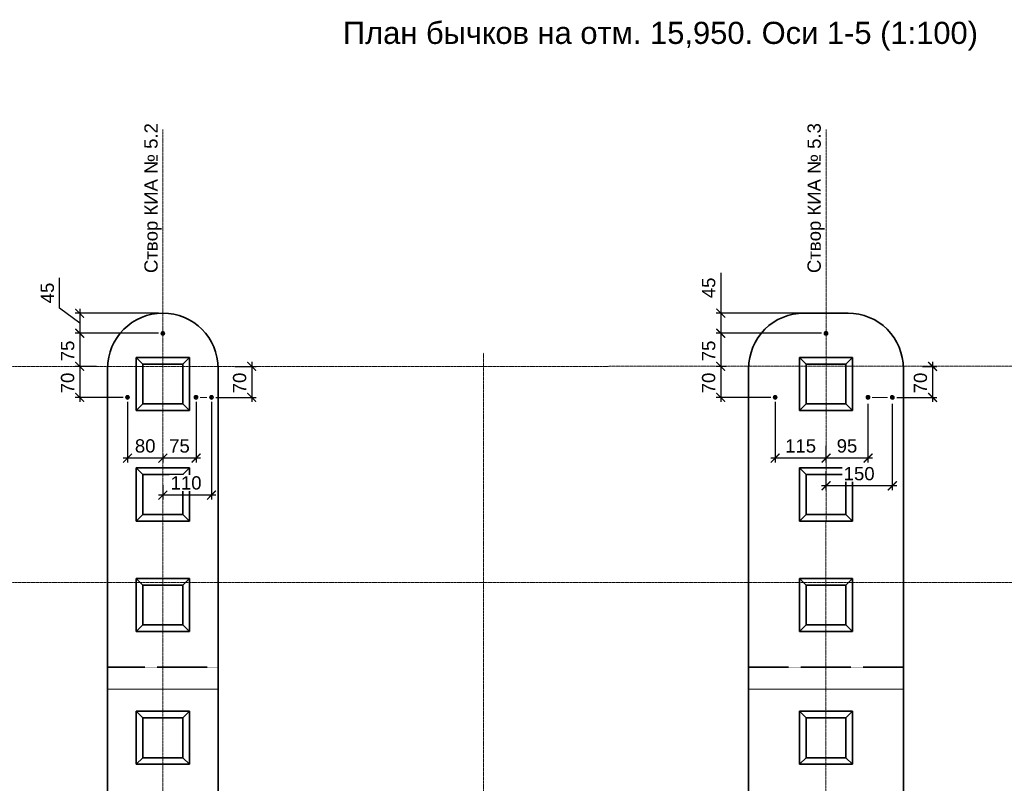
# Model space of a CAD drawing. Header units: millimetres. Extents: x 95890 to 282331, y -102171 to 66892.
# Tile 4 of 20: x 119566 to 141839, y -79645 to -62383. Entities that reach past the tile are written whole.
import ezdxf

# ---------------------------------------------------------------- set-up
doc = ezdxf.new("R2010")
doc.units = ezdxf.units.MM
doc.header["$PDMODE"] = 33
doc.header["$PDSIZE"] = 10
for name, pattern in [('( Hidden )', [0.375, 0.25, -0.125]), ('ACAD_ISO02W100', [15, 12, -3]), ('HIDDEN', [9.525, 6.35, -3.175]), ('осевая', [50.8, 31.75, -6.35, 6.35, -6.35])]:
    doc.linetypes.add(name, pattern=pattern)
for name, color, linetype, lineweight in [('Dim', 7, 'Continuous', 25), ('Бетон', 7, 'Continuous', 50), ('Блоки', 4, 'ACAD_ISO02W100', 35), ('выданая позиция', 151, '( Hidden )', 20), ('ГТО-2_Размеры', 7, 'Continuous', 15), ('Отдел_Заглавные надписи', 7, 'Continuous', 30)]:
    doc.layers.add(name, color=color, linetype=linetype, lineweight=lineweight)
doc.layers.add('ГП_Штриховки', color=7, linetype='Continuous')
doc.layers.add('Оси', color=1, linetype='осевая')
doc.styles.add('arial', font='arial.ttf')
doc.styles.add('ГТО-2', font='arial.ttf')
doc.styles.add('Рогун1', font='arial.ttf')
doc.dimstyles.new('100 мм', dxfattribs={"dimscale": 100, "dimtxt": 3, "dimasz": 2, "dimexe": 1, "dimexo": 1, "dimgap": 1.2, "dimtad": 1, "dimdec": 1, "dimlfac": 0.1, "dimrnd": 0.0001, "dimtxsty": 'Рогун1', "dimblk": 'ARCHTICK', "dimcen": 2.5, "dimdle": 1, "dimaunit": 1, "dimadec": 1, "dimazin": 0, "dimtfac": 1, "dimtdec": 1, "dimtmove": 1, "dimatfit": 3, "dimldrblk": 'ARCHTICK', "dimfxl": 1, "dimtfill": 1, "dimarcsym": 0})

# ---------------------------------------------------------------- blocks, each defined once
blk = doc.blocks.new('Гробик')
at = {"layer": 'Блоки', "linetype": 'Continuous', "ltscale": 20}
for points in [[(112968, 50298), (112968, 49098)], [(114168, 50298), (112968, 50298)], [(113118, 50148), (113118, 49248)], [(114018, 50148), (113118, 50148)], [(114018, 49248), (114018, 50148)], [(114168, 49098), (114168, 50298)], [(113118, 49248), (114018, 49248)], [(112968, 49098), (114168, 49098)]]:
    blk.add_lwpolyline(points, dxfattribs=at)
at = {"layer": 'Блоки', "linetype": 'Continuous', "lineweight": 20, "ltscale": 20}
for points in [[(112968, 50298), (113118, 50148)], [(114168, 50298), (114018, 50148)], [(112968, 49098), (113118, 49248)], [(114168, 49098), (114018, 49248)]]:
    blk.add_lwpolyline(points, dxfattribs=at)
blk = doc.blocks.new('_ArchTick')
at = {"color": 0, "linetype": 'ByBlock', "const_width": 0.15}
blk.add_lwpolyline([(-0.5, -0.5), (0.5, 0.5)], dxfattribs=at)
blk = doc.blocks.new('*D203')
at = {"layer": 'Defpoints', "color": 0, "transparency": 16777216}
for p in [(137805, -69471), (135424, -70221), (135646, -70221)]:
    blk.add_point(p, dxfattribs=at)
at = {"layer": 'ГТО-2_Размеры', "color": 0, "lineweight": -2, "transparency": 16777216}
for p, q in [((137705, -69471), (135324, -69471)), ((135424, -69371), (135424, -70321)), ((135546, -70221), (135324, -70221))]:
    blk.add_line(p, q, dxfattribs=at)
at = {"layer": 'ГТО-2_Размеры', "color": 0, "lineweight": -2, "transparency": 16777216, "xscale": 200, "yscale": 200, "zscale": 200}
for p, rotation in [((135424, -69471), 90), ((135424, -70221), 270)]:
    blk.add_blockref('_ArchTick', p, dxfattribs=dict(at, rotation=rotation))
at = {"layer": 'ГТО-2_Размеры', "color": 0, "transparency": 16777216, "insert": (135152, -69871), "char_height": 300, "attachment_point": 5, "rotation": 90, "style": 'Рогун1'}
blk.add_mtext('75', dxfattribs=at)
blk = doc.blocks.new('*D204')
at = {"layer": 'Defpoints', "color": 0, "transparency": 16777216}
for p in [(137805, -69016), (135424, -69471), (135902, -69471)]:
    blk.add_point(p, dxfattribs=at)
at = {"layer": 'ГТО-2_Размеры', "color": 0, "lineweight": -2, "transparency": 16777216}
for p, q in [((135424, -68104), (135424, -69016)), ((137705, -69016), (135324, -69016)), ((135424, -68916), (135424, -69571)), ((135802, -69471), (135324, -69471))]:
    blk.add_line(p, q, dxfattribs=at)
at = {"layer": 'ГТО-2_Размеры', "color": 0, "lineweight": -2, "transparency": 16777216, "xscale": 200, "yscale": 200, "zscale": 200}
for p, rotation in [((135424, -69016), 90), ((135424, -69471), 270)]:
    blk.add_blockref('_ArchTick', p, dxfattribs=dict(at, rotation=rotation))
at = {"layer": 'ГТО-2_Размеры', "color": 0, "transparency": 16777216, "insert": (135152, -68446), "char_height": 300, "attachment_point": 5, "rotation": 90, "style": 'Рогун1', "bg_fill": 3, "box_fill_scale": 1.1, "bg_fill_color": 256, "bg_fill_true_color": 13158600, "bg_fill_transparency": 0}
blk.add_mtext('45', dxfattribs=at)
blk = doc.blocks.new('*D205')
at = {"layer": 'Defpoints', "color": 0, "transparency": 16777216}
for p in [(122805, -69471), (120924, -70221), (121402, -70221)]:
    blk.add_point(p, dxfattribs=at)
at = {"layer": 'ГТО-2_Размеры', "color": 0, "lineweight": -2, "transparency": 16777216}
for p, q in [((122705, -69471), (120824, -69471)), ((120924, -69371), (120924, -70321)), ((121302, -70221), (120824, -70221))]:
    blk.add_line(p, q, dxfattribs=at)
at = {"layer": 'ГТО-2_Размеры', "color": 0, "lineweight": -2, "transparency": 16777216, "xscale": 200, "yscale": 200, "zscale": 200}
for p, rotation in [((120924, -69471), 90), ((120924, -70221), 270)]:
    blk.add_blockref('_ArchTick', p, dxfattribs=dict(at, rotation=rotation))
at = {"layer": 'ГТО-2_Размеры', "color": 0, "transparency": 16777216, "insert": (120652, -69871), "char_height": 300, "attachment_point": 5, "rotation": 90, "style": 'Рогун1'}
blk.add_mtext('75', dxfattribs=at)
blk = doc.blocks.new('*D206')
at = {"layer": 'Defpoints', "color": 0, "transparency": 16777216}
for p in [(122805, -69021), (120924, -69471), (121402, -69471)]:
    blk.add_point(p, dxfattribs=at)
at = {"layer": 'ГТО-2_Размеры', "color": 0, "lineweight": -2, "transparency": 16777216}
for p, q in [((120465, -68903), (120465, -68219)), ((120924, -69246), (120465, -68903)), ((122705, -69021), (120824, -69021)), ((120924, -68921), (120924, -69571)), ((121302, -69471), (120824, -69471))]:
    blk.add_line(p, q, dxfattribs=at)
at = {"layer": 'ГТО-2_Размеры', "color": 0, "lineweight": -2, "transparency": 16777216, "xscale": 200, "yscale": 200, "zscale": 200}
for p, rotation in [((120924, -69021), 90), ((120924, -69471), 270)]:
    blk.add_blockref('_ArchTick', p, dxfattribs=dict(at, rotation=rotation))
at = {"layer": 'ГТО-2_Размеры', "color": 0, "transparency": 16777216, "insert": (120193, -68561), "char_height": 300, "attachment_point": 5, "rotation": 90, "style": 'Рогун1', "bg_fill": 3, "box_fill_scale": 1.1, "bg_fill_color": 256, "bg_fill_true_color": 13158600, "bg_fill_transparency": 0}
blk.add_mtext('45', dxfattribs=at)
blk = doc.blocks.new('*D212')
at = {"layer": 'Defpoints', "color": 0, "transparency": 16777216}
for p in [(121299, -70221), (120924, -70921), (122005, -70921)]:
    blk.add_point(p, dxfattribs=at)
at = {"layer": 'ГТО-2_Размеры', "color": 0, "lineweight": -2, "transparency": 16777216}
for p, q in [((120924, -70121), (120924, -71021)), ((121199, -70221), (120824, -70221)), ((121905, -70921), (120824, -70921))]:
    blk.add_line(p, q, dxfattribs=at)
at = {"layer": 'ГТО-2_Размеры', "color": 0, "lineweight": -2, "transparency": 16777216, "xscale": 200, "yscale": 200, "zscale": 200}
for p, rotation in [((120924, -70221), 90), ((120924, -70921), 270)]:
    blk.add_blockref('_ArchTick', p, dxfattribs=dict(at, rotation=rotation))
at = {"layer": 'ГТО-2_Размеры', "color": 0, "transparency": 16777216, "insert": (120651, -70596), "char_height": 300, "attachment_point": 5, "rotation": 90, "style": 'Рогун1'}
blk.add_mtext('70', dxfattribs=at)
blk = doc.blocks.new('*D213')
at = {"layer": 'Defpoints', "color": 0, "transparency": 16777216}
for p in [(122005, -70921), (122805, -72100), (122005, -72294)]:
    blk.add_point(p, dxfattribs=at)
at = {"layer": 'ГТО-2_Размеры', "color": 0, "lineweight": -2, "transparency": 16777216}
for p, q in [((122005, -71021), (122005, -72394)), ((122905, -72294), (121905, -72294)), ((122805, -72200), (122805, -72394))]:
    blk.add_line(p, q, dxfattribs=at)
at = {"layer": 'ГТО-2_Размеры', "color": 0, "lineweight": -2, "transparency": 16777216, "xscale": 200, "yscale": 200, "zscale": 200, "rotation": 180}
blk.add_blockref('_ArchTick', (122005, -72294), dxfattribs=at)
at = {"layer": 'ГТО-2_Размеры', "color": 0, "lineweight": -2, "transparency": 16777216, "xscale": 200, "yscale": 200, "zscale": 200}
blk.add_blockref('_ArchTick', (122805, -72294), dxfattribs=at)
at = {"layer": 'ГТО-2_Размеры', "color": 0, "transparency": 16777216, "insert": (122405, -72020), "char_height": 300, "attachment_point": 5, "style": 'Рогун1'}
blk.add_mtext('80', dxfattribs=at)
blk = doc.blocks.new('*D214')
at = {"layer": 'Defpoints', "color": 0, "transparency": 16777216}
for p in [(135646, -70221), (135424, -70921), (136655, -70921)]:
    blk.add_point(p, dxfattribs=at)
at = {"layer": 'ГТО-2_Размеры', "color": 0, "lineweight": -2, "transparency": 16777216}
for p, q in [((135424, -70121), (135424, -71021)), ((135546, -70221), (135324, -70221)), ((136555, -70921), (135324, -70921))]:
    blk.add_line(p, q, dxfattribs=at)
at = {"layer": 'ГТО-2_Размеры', "color": 0, "lineweight": -2, "transparency": 16777216, "xscale": 200, "yscale": 200, "zscale": 200}
for p, rotation in [((135424, -70221), 90), ((135424, -70921), 270)]:
    blk.add_blockref('_ArchTick', p, dxfattribs=dict(at, rotation=rotation))
at = {"layer": 'ГТО-2_Размеры', "color": 0, "transparency": 16777216, "insert": (135151, -70596), "char_height": 300, "attachment_point": 5, "rotation": 90, "style": 'Рогун1'}
blk.add_mtext('70', dxfattribs=at)
blk = doc.blocks.new('*D215')
at = {"layer": 'Defpoints', "color": 0, "transparency": 16777216}
for p in [(136655, -70921), (137805, -71915), (136655, -72294)]:
    blk.add_point(p, dxfattribs=at)
at = {"layer": 'ГТО-2_Размеры', "color": 0, "lineweight": -2, "transparency": 16777216}
for p, q in [((136655, -71021), (136655, -72394)), ((137805, -72015), (137805, -72394)), ((137905, -72294), (136555, -72294))]:
    blk.add_line(p, q, dxfattribs=at)
at = {"layer": 'ГТО-2_Размеры', "color": 0, "lineweight": -2, "transparency": 16777216, "xscale": 200, "yscale": 200, "zscale": 200, "rotation": 180}
blk.add_blockref('_ArchTick', (136655, -72294), dxfattribs=at)
at = {"layer": 'ГТО-2_Размеры', "color": 0, "lineweight": -2, "transparency": 16777216, "xscale": 200, "yscale": 200, "zscale": 200}
blk.add_blockref('_ArchTick', (137805, -72294), dxfattribs=at)
at = {"layer": 'ГТО-2_Размеры', "color": 0, "transparency": 16777216, "insert": (137230, -72020), "char_height": 300, "attachment_point": 5, "style": 'Рогун1'}
blk.add_mtext('115', dxfattribs=at)
blk = doc.blocks.new('*D218')
at = {"layer": 'Defpoints', "color": 0, "transparency": 16777216}
for p in [(124332, -70221), (123905, -70921), (124815, -70921)]:
    blk.add_point(p, dxfattribs=at)
at = {"layer": 'ГТО-2_Размеры', "color": 0, "lineweight": -2, "transparency": 16777216}
for p, q in [((124815, -70121), (124815, -71021)), ((124432, -70221), (124915, -70221)), ((124005, -70921), (124915, -70921))]:
    blk.add_line(p, q, dxfattribs=at)
at = {"layer": 'ГТО-2_Размеры', "color": 0, "lineweight": -2, "transparency": 16777216, "xscale": 200, "yscale": 200, "zscale": 200}
for p, rotation in [((124815, -70221), 90), ((124815, -70921), 270)]:
    blk.add_blockref('_ArchTick', p, dxfattribs=dict(at, rotation=rotation))
at = {"layer": 'ГТО-2_Размеры', "color": 0, "transparency": 16777216, "insert": (124542, -70596), "char_height": 300, "attachment_point": 5, "rotation": 90, "style": 'Рогун1'}
blk.add_mtext('70', dxfattribs=at)
blk = doc.blocks.new('*D219')
at = {"layer": 'Defpoints', "color": 0, "transparency": 16777216}
for p in [(123555, -70921), (122805, -72137), (122805, -72294)]:
    blk.add_point(p, dxfattribs=at)
at = {"layer": 'ГТО-2_Размеры', "color": 0, "lineweight": -2, "transparency": 16777216}
for p, q in [((123555, -71021), (123555, -72394)), ((123655, -72294), (122705, -72294)), ((122805, -72237), (122805, -72394))]:
    blk.add_line(p, q, dxfattribs=at)
at = {"layer": 'ГТО-2_Размеры', "color": 0, "transparency": 16777216, "insert": (123180, -72021), "char_height": 300, "attachment_point": 5, "style": 'Рогун1', "bg_fill": 3, "box_fill_scale": 1.1, "bg_fill_color": 256, "bg_fill_true_color": 13158600, "bg_fill_transparency": 0}
blk.add_mtext('75', dxfattribs=at)
at = {"layer": 'ГТО-2_Размеры', "color": 0, "lineweight": -2, "transparency": 16777216, "xscale": 200, "yscale": 200, "zscale": 200, "rotation": 180}
blk.add_blockref('_ArchTick', (122805, -72294), dxfattribs=at)
at = {"layer": 'ГТО-2_Размеры', "color": 0, "lineweight": -2, "transparency": 16777216, "xscale": 200, "yscale": 200, "zscale": 200}
blk.add_blockref('_ArchTick', (123555, -72294), dxfattribs=at)
blk = doc.blocks.new('*D220')
at = {"layer": 'Defpoints', "color": 0, "transparency": 16777216}
for p in [(123905, -70921), (122805, -72808), (122805, -73130)]:
    blk.add_point(p, dxfattribs=at)
at = {"layer": 'ГТО-2_Размеры', "color": 0, "lineweight": -2, "transparency": 16777216}
for p, q in [((123905, -71021), (123905, -73230)), ((122805, -72908), (122805, -73230)), ((124005, -73130), (122705, -73130))]:
    blk.add_line(p, q, dxfattribs=at)
at = {"layer": 'ГТО-2_Размеры', "color": 0, "lineweight": -2, "transparency": 16777216, "xscale": 200, "yscale": 200, "zscale": 200}
blk.add_blockref('_ArchTick', (123905, -73130), dxfattribs=at)
at = {"layer": 'ГТО-2_Размеры', "color": 0, "transparency": 16777216, "insert": (123330, -72856), "char_height": 300, "attachment_point": 5, "style": 'Рогун1', "bg_fill": 3, "box_fill_scale": 1.1, "bg_fill_color": 256, "bg_fill_true_color": 13158600, "bg_fill_transparency": 0}
blk.add_mtext('110', dxfattribs=at)
at = {"layer": 'ГТО-2_Размеры', "color": 0, "lineweight": -2, "transparency": 16777216, "xscale": 200, "yscale": 200, "zscale": 200, "rotation": 180}
blk.add_blockref('_ArchTick', (122805, -73130), dxfattribs=at)
blk = doc.blocks.new('*D221')
at = {"layer": 'Defpoints', "color": 0, "transparency": 16777216}
for p in [(139890, -70221), (139305, -70921), (140215, -70921)]:
    blk.add_point(p, dxfattribs=at)
at = {"layer": 'ГТО-2_Размеры', "color": 0, "lineweight": -2, "transparency": 16777216}
for p, q in [((140215, -70121), (140215, -71021)), ((139990, -70221), (140315, -70221)), ((139405, -70921), (140315, -70921))]:
    blk.add_line(p, q, dxfattribs=at)
at = {"layer": 'ГТО-2_Размеры', "color": 0, "lineweight": -2, "transparency": 16777216, "xscale": 200, "yscale": 200, "zscale": 200}
for p, rotation in [((140215, -70221), 90), ((140215, -70921), 270)]:
    blk.add_blockref('_ArchTick', p, dxfattribs=dict(at, rotation=rotation))
at = {"layer": 'ГТО-2_Размеры', "color": 0, "transparency": 16777216, "insert": (139942, -70596), "char_height": 300, "attachment_point": 5, "rotation": 90, "style": 'Рогун1'}
blk.add_mtext('70', dxfattribs=at)
blk = doc.blocks.new('*D222')
at = {"layer": 'Defpoints', "color": 0, "transparency": 16777216}
for p in [(139305, -70965), (137805, -72490), (137805, -72920)]:
    blk.add_point(p, dxfattribs=at)
at = {"layer": 'ГТО-2_Размеры', "color": 0, "lineweight": -2, "transparency": 16777216}
for p, q in [((139305, -71065), (139305, -73020)), ((137805, -72590), (137805, -73020)), ((139405, -72920), (137705, -72920))]:
    blk.add_line(p, q, dxfattribs=at)
at = {"layer": 'ГТО-2_Размеры', "color": 0, "lineweight": -2, "transparency": 16777216, "xscale": 200, "yscale": 200, "zscale": 200, "rotation": 180}
blk.add_blockref('_ArchTick', (137805, -72920), dxfattribs=at)
at = {"layer": 'ГТО-2_Размеры', "color": 0, "lineweight": -2, "transparency": 16777216, "xscale": 200, "yscale": 200, "zscale": 200}
blk.add_blockref('_ArchTick', (139305, -72920), dxfattribs=at)
at = {"layer": 'ГТО-2_Размеры', "color": 0, "transparency": 16777216, "insert": (138555, -72647), "char_height": 300, "attachment_point": 5, "style": 'Рогун1', "bg_fill": 3, "box_fill_scale": 1.1, "bg_fill_color": 256, "bg_fill_true_color": 13158600, "bg_fill_transparency": 0}
blk.add_mtext('150', dxfattribs=at)
blk = doc.blocks.new('*D223')
at = {"layer": 'Defpoints', "color": 0, "transparency": 16777216}
for p in [(138755, -70965), (137805, -71983), (137805, -72294)]:
    blk.add_point(p, dxfattribs=at)
at = {"layer": 'ГТО-2_Размеры', "color": 0, "lineweight": -2, "transparency": 16777216}
for p, q in [((138755, -71065), (138755, -72394)), ((137805, -72083), (137805, -72394)), ((138855, -72294), (137705, -72294))]:
    blk.add_line(p, q, dxfattribs=at)
at = {"layer": 'ГТО-2_Размеры', "color": 0, "lineweight": -2, "transparency": 16777216, "xscale": 200, "yscale": 200, "zscale": 200, "rotation": 180}
blk.add_blockref('_ArchTick', (137805, -72294), dxfattribs=at)
at = {"layer": 'ГТО-2_Размеры', "color": 0, "lineweight": -2, "transparency": 16777216, "xscale": 200, "yscale": 200, "zscale": 200}
blk.add_blockref('_ArchTick', (138755, -72294), dxfattribs=at)
at = {"layer": 'ГТО-2_Размеры', "color": 0, "transparency": 16777216, "insert": (138280, -72020), "char_height": 300, "attachment_point": 5, "style": 'Рогун1', "bg_fill": 3, "box_fill_scale": 1.1, "bg_fill_color": 256, "bg_fill_true_color": 13158600, "bg_fill_transparency": 0}
blk.add_mtext('95', dxfattribs=at)

msp = doc.modelspace()

# ---------------------------------------------------------------- hatches: boundary and pattern name
at = {"layer": 'ГП_Штриховки', "true_color": 0x000000, "transparency": 33554610}
h = msp.add_hatch(color=18, dxfattribs=at)
h.dxf.hatch_style = 1
h.paths.add_polyline_path([(122848.6166137, -69471.389769, 1), (122760.6166137, -69471.389769, 1)])
h = msp.add_hatch(color=18, dxfattribs=at)
h.dxf.hatch_style = 1
h.paths.add_polyline_path([(137848.6166084, -69471.3897711, 1), (137760.6166084, -69471.3897711, 1)])
h = msp.add_hatch(color=18, dxfattribs=at)
h.dxf.hatch_style = 1
h.paths.add_polyline_path([(122043.4310061, -70920.5929936, 1), (121955.4310061, -70920.5929936, 1)])
h = msp.add_hatch(color=18, dxfattribs=at)
h.dxf.hatch_style = 1
edge = h.paths.add_edge_path()
edge.add_arc((123549.4310061, -70920.5929937), 38.822575, 0, 360)
h = msp.add_hatch(color=18, dxfattribs=at)
h.dxf.hatch_style = 1
h.paths.add_polyline_path([(136698.6156387, -70921.3897711, 1), (136610.6156387, -70921.3897711, 1)])
h = msp.add_hatch(color=18, dxfattribs=at)
h.dxf.hatch_style = 1
h.paths.add_polyline_path([(138710.6156387, -70921.3897711, 1), (138798.6156387, -70921.3897711, 1)])
h = msp.add_hatch(color=18, dxfattribs=at)
h.dxf.hatch_style = 1
h.paths.add_polyline_path([(139348.6156387, -70921.3897711, 1), (139260.6156387, -70921.3897711, 1)])

# ---------------------------------------------------------------- linework, layer by layer
at = {"lineweight": 20}
for centre in [(122804.6166137, -69471.389769), (137804.6166084, -69471.3897711), (137804.6166084, -69471.3897711), (122004.6166084, -70921.3897711), (123554.6166084, -70921.3897711), (136654.6156387, -70921.3897711), (138754.6156387, -70921.3897711), (139304.6156387, -70921.3897711), (139304.6156387, -70921.3897711)]:
    msp.add_circle(centre, 44, dxfattribs=at)
at = {"layer": 'Бетон', "color": 2, "lineweight": 35}
msp.add_lwpolyline([(136054.6165771, -80531.3789), (136054.6165771, -70266.3789, -0.4142135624), (137304.6165771, -69016.3789), (138304.6165762, -69016.3799081, -0.4142135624), (139554.6165762, -70266.3799081), (139554.6161168, -80531.3788004)], format="xyb", dxfattribs=at)
for points in [[(121554.6166157, -70266.3789), (121554.6165813, -80531.3789)], [(124054.6165758, -70266.0628949), (124054.6165758, -80531.3789)]]:
    msp.add_lwpolyline(points, dxfattribs=at)
msp.add_arc((122804.6166157, -70266.3789), 1250, 0, 180, dxfattribs=at)
at = {"layer": 'Блоки', "ltscale": 0.5}
for points in [[(121554.6165931, -77016.3789), (124054.6165758, -77016.3789)], [(136054.6165771, -77016.3789), (139554.6162741, -77016.3789)]]:
    msp.add_lwpolyline(points, dxfattribs=at)
at = {"layer": 'выданая позиция', "linetype": 'HIDDEN', "ltscale": 0.5}
for points in [[(121554.6165914, -77516.3789), (124054.6165758, -77516.3789)], [(136054.6165771, -77516.3789), (139554.6162518, -77516.3789)]]:
    msp.add_lwpolyline(points, dxfattribs=at)
at = {"layer": 'ГТО-2_Размеры'}
for p, q in [((123651.8436371, -70921.3626436), (123802.3875877, -70921.3126167)), ((138851.8426675, -70921.3626436), (139193.1658448, -70921.3126167))]:
    msp.add_line(p, q, dxfattribs=at)
at = {"layer": 'Оси', "linetype": 'осевая', "lineweight": 15, "ltscale": 0.5}
for p, q in [((122804.6165854, -89789.3856233), (122804.6166157, -64865.1815789)), ((102790.0624094, -75106.3789), (168071.3070265, -75106.3789))]:
    msp.add_line(p, q, dxfattribs=at)
for points in [[(137805.805482, -64865.1815789), (137804.6159607, -80485.8666645)], [(102790.0624094, -70224.032622), (162734.9732593, -70214.3391287), (165935.0004839, -68625.9344182), (168273.6323831, -68625.9344182)], [(130054.6165759, -96485.8834246), (130054.6165759, -69911.5693678)]]:
    msp.add_lwpolyline(points, dxfattribs=at)

# ---------------------------------------------------------------- block references
at = {"layer": 'Dim', "lineweight": 30}
for p in [(9236.4607758, -120314.4692106), (24236.4607367, -120314.4692106), (9236.4607758, -122814.4692106), (24236.4607367, -122814.4692106), (9236.4607682, -125314.4692107), (24236.4607291, -125314.4692107), (9236.4607616, -128314.1507777), (24236.4607291, -128314.1507777)]:
    msp.add_blockref('Гробик', p, dxfattribs=at)

# ---------------------------------------------------------------- texts
at = {"layer": 'Отдел_Заглавные надписи', "insert": (134060.440172, -62756.1862368), "char_height": 500, "width": 25122.503677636, "attachment_point": 5, "style": 'arial'}
msp.add_mtext('План бычков на отм. 15,950. Оси 1-5 (1:100)', dxfattribs=at)
at = {"layer": 'Отдел_Заглавные надписи', "insert": (122581.9534122, -66415.8059959), "char_height": 300, "width": 5865.721254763, "attachment_point": 5, "rotation": 90, "style": 'ГТО-2'}
msp.add_mtext('\\pxqc;Створ КИА № 5.2', dxfattribs=at)

# ---------------------------------------------------------------- dimensions: what is measured, and where the dimension line sits
at = {"layer": 'ГТО-2_Размеры'}
for base, p1, p2, angle, override, picture, middle in [((120924.4321823, -70221.389769), (122804.6166137, -69471.389769), (121402.0770678, -70221.389769), 90, {"dimtxt": 3, "dimdec": 6, "dimtfill": 0}, '*D205', (120924.4321823, -69871.3897701)), ((135424.432183, -70221.389769), (137804.6166084, -69471.3897711), (135645.9437367, -70221.389769), 90, {"dimtxt": 3, "dimdec": 6, "dimtfill": 0}, '*D203', (135424.432183, -69871.38977)), ((120924.4321823, -70921.3897711), (121299.4321823, -70221.389769), (122004.6166084, -70921.3897711), 90, {"dimtxt": 3, "dimdec": 6, "dimtfill": 0}, '*D212', (120924.4321823, -70596.38977)), ((124814.7322818, -70921.3897711), (124332.0203237, -70221.389769), (123904.6166084, -70921.3897711), 90, {"dimtxt": 3, "dimdec": 6, "dimtfill": 0}, '*D218', (124814.7322818, -70596.38977)), ((135424.432183, -70921.3897711), (135645.9437367, -70221.389769), (136654.6156387, -70921.3897711), 90, {"dimtxt": 3, "dimdec": 6, "dimtfill": 0}, '*D214', (135424.432183, -70596.38977)), ((140214.7313121, -70921.3897711), (139890.0220372, -70221.389769), (139304.6156387, -70921.3897711), 90, {"dimtxt": 3, "dimdec": 6, "dimtfill": 0}, '*D221', (140214.7313121, -70596.38977)), ((122004.6166083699, -72293.6093809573), (122804.6166136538, -72099.5735258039), (122004.6166083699, -70921.3897710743), 180, {"dimdec": 6, "dimtfill": 0}, '*D213', (122404.6166110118, -72293.6093809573))]:
    dim = msp.add_linear_dim(base=base, p1=p1, p2=p2, angle=angle, dimstyle='100 мм', override=override, dxfattribs=at)
    dim.commit()
    dim.dimension.update_dxf_attribs({"geometry": picture, "text_midpoint": middle, "dimtype": 160})
dim = msp.add_linear_dim(base=(136654.6156387, -72293.609381), p1=(137804.6166084, -71915.1132498), p2=(136654.6156387, -70921.3897711), angle=180, text='115', dimstyle='100 мм', override={"dimtxt": 3, "dimdec": 6, "dimtfill": 0}, dxfattribs=at)
dim.commit()
dim.dimension.update_dxf_attribs({"geometry": '*D215', "text_midpoint": (137229.6161236, -72293.609381), "dimtype": 160})

# ---------------------------------------------------------------- next in the draw order: dimensions: what is measured, and where the dimension line sits
for base, p1, p2, angle, text, picture, middle in [((135424.432183, -69471.3897711), (137804.6165766, -69016.379404), (135902.0770686, -69471.3897711), 90, '45', '*D204', (135424.432183, -68446.1241535)), ((137804.6166084, -72919.7247494), (139304.6156387, -70965.3897711), (137804.6166084, -72490.2698049), 180, '150', '*D222', (138554.6161236, -72919.7247494))]:
    dim = msp.add_linear_dim(base=base, p1=p1, p2=p2, angle=angle, text=text, dimstyle='100 мм', override={"dimtxt": 3, "dimdec": 6}, dxfattribs=at)
    dim.commit()
    dim.dimension.update_dxf_attribs({"geometry": picture, "text_midpoint": middle, "dimtype": 160})
for base, p1, p2, angle, override, picture, middle in [((120924.4321823, -69471.389769), (122804.6166107, -69021.3897709), (121402.0770678, -69471.389769), 90, {"dimtxt": 3, "dimdec": 6}, '*D206', (120465.1019937, -68782.7239589)), ((122804.6166136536, -72293.6093809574), (123554.6166083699, -70921.3897710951), (122804.6166136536, -72136.8726267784), 180, {"dimtxt": 3, "dimdec": 6, "dimtfill": 1}, '*D219', (123179.6166110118, -72293.6093809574))]:
    dim = msp.add_linear_dim(base=base, p1=p1, p2=p2, angle=angle, dimstyle='100 мм', override=override, dxfattribs=at)
    dim.commit()
    dim.dimension.update_dxf_attribs({"geometry": picture, "text_midpoint": middle, "dimtype": 160})

# ---------------------------------------------------------------- next in the draw order: texts
at = {"layer": 'Отдел_Заглавные надписи', "insert": (137581.9524499, -66415.8050756), "char_height": 300, "width": 5865.721254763, "attachment_point": 5, "rotation": 90, "style": 'ГТО-2'}
msp.add_mtext('\\pxqc;Створ КИА № 5.3', dxfattribs=at)

# ---------------------------------------------------------------- next in the draw order: dimensions: what is measured, and where the dimension line sits
at = {"layer": 'ГТО-2_Размеры'}
dim = msp.add_linear_dim(base=(122804.6166136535, -73129.576962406), p1=(123904.6166083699, -70921.3897710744), p2=(122804.6166136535, -72808.2524964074), angle=180, dimstyle='100 мм', override={"dimtxt": 3, "dimdec": 6}, dxfattribs=at)
dim.commit()
dim.dimension.update_dxf_attribs({"geometry": '*D220', "text_midpoint": (123329.6166110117, -73129.576962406), "dimtype": 160})
dim = msp.add_linear_dim(base=(137804.6166084, -72293.609381), p1=(138754.6156387, -70965.3897711), p2=(137804.6166084, -71982.8960887), angle=180, text='95', dimstyle='100 мм', override={"dimtxt": 3, "dimdec": 6}, dxfattribs=at)
dim.commit()
dim.dimension.update_dxf_attribs({"geometry": '*D223', "text_midpoint": (138279.6161236, -72293.609381), "dimtype": 160})

# ---------------------------------------------------------------- next in the draw order: hatches: boundary and pattern name
at = {"layer": 'ГП_Штриховки', "true_color": 0x000000, "transparency": 33554610}
h = msp.add_hatch(color=18, dxfattribs=at)
h.dxf.hatch_style = 1
edge = h.paths.add_edge_path()
edge.add_arc((123899.4310061, -70920.5929936), 38.822575, 0, 360)

# ---------------------------------------------------------------- next in the draw order: linework, layer by layer
at = {"lineweight": 20}
msp.add_circle((123904.6166084, -70921.3897711), 44, dxfattribs=at)

doc.saveas('drawing.dxf')
